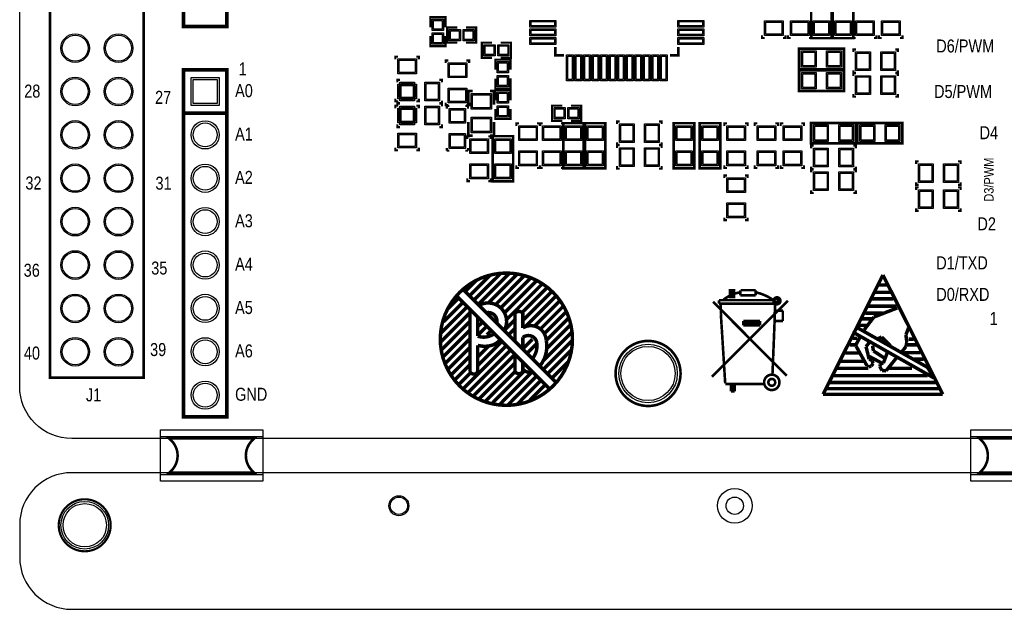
# Model space of a CAD drawing. Extents: x -155 to 465, y -138 to 308.
# Tile 2 of 10: x 0 to 58, y -10 to 25. Entities that reach past the tile are written whole.
import ezdxf

# ---------------------------------------------------------------- set-up
doc = ezdxf.new("R2010")
doc.units = 0
for name, color, linetype in [('BOARD_GEOMETRY_OUTLINE', 1, 'CONTINUOUS'), ('BOARD_GEOMETRY_SILKSCREEN_TOP', 2, 'CONTINUOUS'), ('PACKAGE_GEOMETRY_ASSEMBLY_TOP', 6, 'CONTINUOUS'), ('PACKAGE_GEOMETRY_SILKSCREEN_TOP', 5, 'CONTINUOUS'), ('PACKAGE_GEOMETRY_SOLDERMASK_TOP', 7, 'CONTINUOUS'), ('PIN_SOLDERMASK_TOP', 9, 'CONTINUOUS'), ('PIN_TOP', 8, 'CONTINUOUS')]:
    doc.layers.add(name, color=color, linetype=linetype)

msp = doc.modelspace()

# ---------------------------------------------------------------- linework, layer by layer
at = {"layer": 'BOARD_GEOMETRY_OUTLINE'}
msp.add_lwpolyline([(66.95186, 67.199002, -0.414214), (69.99986, 64.151002), (69.99986, 3.048, -0.414214), (66.95186, 0), (3.048, 0, -0.414214), (0, 3.048), (0, 64.151002, -0.414214), (3.048, 67.199002)], format="xyb", dxfattribs=at)
msp.add_lwpolyline([(0, -5.047996), (0, -6.95198, 0.414214), (3.048, -9.99998), (138.951716, -9.99998, 0.414214), (141.999716, -6.95198), (141.999716, -5.047996, 0.414214), (138.951716, -1.999996), (3.048, -1.999996, 0.414214)], format="xyb", close=True, dxfattribs=at)
at = {"layer": 'BOARD_GEOMETRY_SILKSCREEN_TOP'}
for points, const_width in [([(7.269988, 54.859936), (7.269988, 3.560064), (1.769872, 3.560064), (1.769872, 54.859936), (7.269988, 54.859936)], 0.1524), ([(26.7462, 9.2456), (26.1112, 8.6106)], 0.2032), ([(27.5717, 9.5631), (26.3652, 8.3566)], 0.2032), ([(28.20035, 9.67486), (26.6192, 8.1026)], 0.2032), ([(28.70708, 9.68248), (26.8732, 7.8486)], 0.2032), ([(27.4701, 7.9375), (29.1592, 9.6266)], 0.2032), ([(27.89555, 7.8486), (29.58465, 9.5377)], 0.2032), ([(28.194, 7.6454), (29.9593, 9.4107)], 0.2032), ([(28.4226, 7.366), (30.3022, 9.2456)], 0.2032), ([(50.5968, 9.5758), (47.0916, 2.5908)], 0.2032), ([(54.102, 2.5908), (50.5968, 9.5758)], 0.2032), ([(25.9842, 8.7376), (31.4452, 3.2766)], 0.2032), ([(28.53182, 6.9596), (30.62351, 9.05129)], 0.2032), ([(29.4767, 7.4041), (30.90545, 8.83285)], 0.2032), ([(29.5402, 6.9596), (31.1912, 8.6106)], 0.2032), ([(50.1396, 8.5598), (51.0286, 8.5598)], 0.2032), ([(50.3428, 8.9916), (50.8254, 8.9916)], 0.2032), ([(25.7302, 8.2296), (25.0952, 7.5946)], 0.2032), ([(25.6032, 8.3566), (31.0642, 2.8956)], 0.2032), ([(29.63545, 6.54685), (31.4452, 8.3566)], 0.2032), ([(30.1752, 6.5786), (31.6611, 8.0645)], 0.2032), ([(49.9618, 8.1788), (51.2064, 8.1788)], 0.2032), ([(26.2382, 7.7216), (24.6507, 6.1341)], 0.2032), ([(25.9842, 7.9756), (24.8412, 6.8326)], 0.2032), ([(30.52572, 6.4135), (31.86176, 7.74954)], 0.2032), ([(30.7594, 6.1468), (32.0421, 7.4295)], 0.2032), ([(49.7078, 7.747), (51.3842, 7.747)], 0.2032), ([(51.435, 7.6454), (50.0634, 7.112)], 0.2032), ([(26.3652, 7.3406), (24.6507, 5.6261)], 0.2032), ([(26.3652, 6.8326), (24.7142, 5.1816)], 0.2032), ([(29.0322, 6.9596), (28.3972, 6.3246)], 0.2032), ([(30.8864, 5.7658), (32.17672, 7.05612)], 0.2032), ([(49.3522, 7.0104), (49.9364, 7.0104)], 0.2032), ([(50.0634, 7.112), (49.5046, 6.3754)], 0.2032), ([(49.5554, 7.3406), (50.5714, 7.3406)], 0.2032), ([(26.3652, 6.3246), (24.80945, 4.76885)], 0.2032), ([(27.1018, 6.7818), (26.8732, 6.5786)], 0.2032), ([(26.8732, 6.0706), (27.3812, 6.5786)], 0.2032), ([(27.3812, 6.0706), (27.6352, 6.3246)], 0.2032), ([(28.6512, 6.0706), (29.0322, 6.4516)], 0.2032), ([(30.8991, 5.2705), (32.2707, 6.6421)], 0.2032), ([(48.895, 6.1976), (49.0728, 6.5024)], 0.2032), ([(49.0728, 6.5024), (53.213, 4.1656)], 0.2032), ([(49.1998, 6.6294), (49.6316, 6.6294)], 0.2032), ([(51.943, 6.0706), (52.0954, 6.477)], 0.2032), ([(24.9682, 4.4196), (26.3652, 5.8166)], 0.2032), ([(26.8732, 4.2926), (28.2702, 5.6896)], 0.2032), ([(29.5402, 5.3086), (30.0482, 5.8166)], 0.2032), ([(30.6832, 4.0386), (32.39135, 5.74675)], 0.2032), ([(30.7086, 4.572), (32.3596, 6.223)], 0.2032), ([(48.8188, 5.8674), (49.0982, 5.8674)], 0.2032), ([(53.5686, 3.556), (48.895, 6.1976)], 0.2032), ([(49.276, 5.969), (49.022, 5.5118)], 0.2032), ([(50.292, 5.842), (50.5206, 5.9436)], 0.2032), ([(50.5206, 5.9436), (51.0286, 5.4356)], 0.2032), ([(51.9938, 5.6388), (51.943, 6.0706)], 0.2032), ([(52.0954, 5.8166), (52.4002, 5.8166)], 0.2032), ([(25.0952, 4.0386), (26.3652, 5.3086)], 0.2032), ([(25.9842, 2.8956), (28.5242, 5.4356)], 0.2032), ([(28.7782, 5.1816), (26.26995, 2.67335)], 0.2032), ([(27.4828, 5.4102), (26.8732, 4.8006)], 0.2032), ([(29.7942, 4.9276), (29.7942, 5.0546), (30.3022, 5.5626)], 0.2032), ([(30.9372, 3.7846), (32.3342, 5.1816)], 0.2032), ([(48.641, 5.4864), (48.9712, 5.4864)], 0.2032), ([(49.022, 5.5372), (49.022, 5.4102)], 0.2032), ([(49.022, 5.4102), (49.657, 4.2672)], 0.2032), ([(49.6062, 5.3848), (49.8094, 5.6388)], 0.2032), ([(49.784, 4.6482), (49.6062, 5.3848)], 0.2032), ([(49.9872, 5.4356), (50.038, 5.1308)], 0.2032), ([(50.038, 5.1308), (50.6984, 4.699)], 0.2032), ([(51.689, 5.0546), (51.943, 5.3848)], 0.2032), ([(51.943, 5.3848), (51.9938, 5.6388)], 0.2032), ([(52.0192, 5.4864), (52.6034, 5.4864)], 0.2032), ([(25.2857, 3.7211), (26.3652, 4.8006)], 0.2032), ([(29.0322, 4.9276), (26.58745, 2.48285)], 0.2032), ([(29.0322, 3.9116), (29.0322, 4.9276)], 0.2032), ([(48.1076, 4.5212), (49.4792, 4.5212)], 0.2032), ([(48.387, 5.0038), (49.1998, 5.0038)], 0.2032), ([(49.9618, 4.572), (49.784, 4.6482)], 0.2032), ([(49.8094, 4.8006), (50.5206, 4.4196)], 0.2032), ([(50.0126, 4.3942), (49.9618, 4.572)], 0.2032), ([(50.8508, 5.0292), (50.6222, 4.4196)], 0.2032), ([(50.7746, 3.9624), (51.4096, 4.7498)], 0.2032), ([(51.8414, 5.0292), (52.7812, 5.0292)], 0.2032), ([(52.4256, 4.6482), (52.9844, 4.6482)], 0.2032), ([(26.3652, 4.2926), (25.50795, 3.43535)], 0.2032), ([(29.0322, 4.4196), (26.9367, 2.3241)], 0.2032), ([(29.600652, 3.972052), (27.66695, 2.03835)], 0.2032), ([(29.4894, 3.9878), (29.4894, 4.445)], 0.2032), ([(29.6418, 3.937), (29.4894, 4.0386)], 0.2032), ([(30.524196, 4.292092), (30.484064, 4.238752)], 0.2032), ([(31.1912, 3.5306), (32.1437, 4.4831)], 0.2032), ([(47.9298, 4.1148), (49.7332, 4.1148)], 0.2032), ([(49.657, 4.2672), (49.7586, 4.191)], 0.2032), ([(49.7586, 4.191), (49.911, 4.2418)], 0.2032), ([(49.911, 4.2418), (50.0126, 4.3942)], 0.2032), ([(50.4444, 4.3434), (50.419, 4.2164)], 0.2032), ([(50.419, 4.2164), (50.4698, 4.0894)], 0.2032), ([(50.5206, 4.3942), (50.4444, 4.3434)], 0.2032), ([(50.4698, 4.0894), (50.546, 3.9878)], 0.2032), ([(50.6222, 4.4196), (50.5206, 4.3942)], 0.2032), ([(50.546, 3.9878), (50.7746, 3.9624)], 0.2032), ([(50.9778, 4.1148), (52.2986, 4.1148)], 0.2032), ([(53.213, 4.1656), (53.5686, 3.556)], 0.2032), ([(26.4287, 3.8481), (25.7302, 3.1496)], 0.2032), ([(29.0322, 3.9116), (27.28595, 2.16535)], 0.2032), ([(30.0482, 3.9116), (28.11145, 1.97485)], 0.2032), ([(30.3022, 3.6576), (28.5877, 1.9431)], 0.2032), ([(30.5562, 3.4036), (29.1592, 2.0066)], 0.2032), ([(29.7434, 3.8989), (29.6418, 3.937)], 0.2032), ([(47.7266, 3.683), (53.213, 3.683)], 0.2032), ([(30.8102, 3.1496), (29.8577, 2.1971)], 0.2032), ([(47.2948, 2.921), (53.8734, 2.921)], 0.2032), ([(47.498, 3.2766), (53.6956, 3.2766)], 0.2032), ([(47.0916, 2.5908), (54.102, 2.5908)], 0.2032)]:
    msp.add_lwpolyline(points, dxfattribs=dict(at, const_width=const_width))
at = {"layer": 'BOARD_GEOMETRY_SILKSCREEN_TOP', "const_width": 0.2032}
for points in [[(32.397192, 5.8166, 1), (24.651208, 5.8166, 1), (32.397192, 5.8166)], [(26.3906, 7.5565), (26.3906, 3.9116, 0.610124), (26.8478, 3.9116)], [(28.3972, 6.3246, 0.760479), (26.924, 7.7978)], [(29.0322, 5.6896), (29.0322, 7.3406, -0.448321), (29.4894, 7.3406)], [(26.8478, 7.0866), (26.8478, 5.9944, 0.235958), (27.7876, 6.1214)], [(27.9654, 6.7818, 0.532636), (27.3558, 7.366)], [(29.4894, 7.3406), (29.4894, 6.477, -0.562887), (30.858206, 5.7658, -0.213461), (30.524196, 4.292092)], [(26.8478, 3.9116), (26.8478, 5.461, 0.175418), (27.813, 5.5118, 0.096284), (28.1686, 5.7912)], [(29.4894, 5.2578), (29.4894, 5.9182, -0.479162), (30.2768, 5.7404, -0.243782), (30.0482, 4.6736)], [(29.4894, 4.0386), (29.4894, 3.9116, -0.488655), (29.0322, 3.9116)], [(30.0609, 3.8989, -0.166487), (29.7434, 3.8989)]]:
    msp.add_lwpolyline(points, format="xyb", dxfattribs=at)
at = {"layer": 'PACKAGE_GEOMETRY_ASSEMBLY_TOP'}
for points, const_width in [([(47.592234, 25.742392), (47.592234, 23.4442), (46.387766, 23.4442), (46.387766, 26.0858), (47.592234, 26.0858), (47.592234, 25.742392)], 0.1524), ([(48.862234, 25.742392), (48.862234, 23.4442), (47.657766, 23.4442), (47.657766, 26.0858), (48.862234, 26.0858), (48.862234, 25.742392)], 0.1524), ([(24.0665, 24.07539), (24.0665, 24.6761), (24.9555, 24.6761), (24.9555, 24.0792)], 0.127), ([(25.654, 23.1775), (25.0571, 23.1775), (25.0571, 24.0665), (25.654, 24.0665)], 0.127), ([(26.15819, 24.0665), (26.7589, 24.0665), (26.7589, 23.1775), (26.162, 23.1775)], 0.127), ([(43.5102, 23.6093), (43.5102, 23.4569), (43.6626, 23.4569)], 0.127), ([(44.8818, 23.6093), (44.8818, 23.4569), (44.7294, 23.4569)], 0.127), ([(45.0342, 23.6093), (45.0342, 23.4569), (45.1866, 23.4569)], 0.127), ([(46.4058, 23.6093), (46.4058, 23.4569), (46.2534, 23.4569)], 0.127), ([(48.8442, 23.6093), (48.8442, 23.4569), (48.9966, 23.4569)], 0.127), ([(50.2158, 23.6093), (50.2158, 23.4569), (50.0634, 23.4569)], 0.127), ([(50.3682, 23.6093), (50.3682, 23.4569), (50.5206, 23.4569)], 0.127), ([(51.7398, 23.6093), (51.7398, 23.4569), (51.5874, 23.4569)], 0.127), ([(24.9555, 23.5712), (24.9555, 22.9743), (24.0665, 22.9743), (24.0665, 23.5712)], 0.127), ([(27.686, 22.2885), (27.0891, 22.2885), (27.0891, 23.1775), (27.686, 23.1775)], 0.127), ([(28.19019, 23.1775), (28.7909, 23.1775), (28.7909, 22.2885), (28.194, 22.2885)], 0.127), ([(46.012608, 22.827234), (48.3108, 22.827234), (48.3108, 21.622766), (45.6692, 21.622766), (45.6692, 22.827234), (46.012608, 22.827234)], 0.1524), ([(49.0093, 22.7838), (48.8569, 22.7838), (48.8569, 22.6314)], 0.127), ([(51.3207, 22.7838), (51.4731, 22.7838), (51.4731, 22.6314)], 0.127), ([(22.17293, 22.3647), (22.02053, 22.3647), (22.02053, 22.2123)], 0.127), ([(23.39213, 22.2123), (23.39213, 22.3647), (23.23973, 22.3647)], 0.127), ([(24.9682, 21.9837), (24.9682, 22.1361), (25.1206, 22.1361)], 0.127), ([(26.3398, 21.9837), (26.3398, 22.1361), (26.1874, 22.1361)], 0.127), ([(27.8765, 21.59), (27.8765, 22.1869), (28.7655, 22.1869), (28.7655, 21.59)], 0.127), ([(46.012608, 21.557234), (48.3108, 21.557234), (48.3108, 20.352766), (45.6692, 20.352766), (45.6692, 21.557234), (46.012608, 21.557234)], 0.1524), ([(48.8569, 21.5646), (48.8569, 21.4122), (49.0093, 21.4122)], 0.127), ([(49.0093, 21.3868), (48.8569, 21.3868), (48.8569, 21.2344)], 0.127), ([(51.3207, 21.4122), (51.4731, 21.4122), (51.4731, 21.5646)], 0.127), ([(51.3207, 21.3868), (51.4731, 21.3868), (51.4731, 21.2344)], 0.127), ([(22.28723, 21.0058), (22.13483, 21.0058), (22.13483, 20.8534)], 0.127), ([(24.75103, 20.8534), (24.75103, 21.0058), (24.59863, 21.0058)], 0.127), ([(28.7655, 21.08581), (28.7655, 20.4851), (27.8765, 20.4851), (27.8765, 21.082)], 0.127), ([(27.8765, 19.80819), (27.8765, 20.4089), (28.7655, 20.4089), (28.7655, 19.812)], 0.127), ([(48.8569, 20.1676), (48.8569, 20.0152), (49.0093, 20.0152)], 0.127), ([(51.3207, 20.0152), (51.4731, 20.0152), (51.4731, 20.1676)], 0.127), ([(22.02053, 19.9009), (22.02053, 19.7485), (22.17293, 19.7485)], 0.127), ([(22.28723, 19.6342), (22.13483, 19.6342), (22.13483, 19.7866)], 0.127), ([(22.28723, 19.6088), (22.13483, 19.6088), (22.13483, 19.4564)], 0.127), ([(23.39213, 19.9009), (23.39213, 19.7485), (23.23973, 19.7485)], 0.127), ([(24.59863, 19.6342), (24.75103, 19.6342), (24.75103, 19.7866)], 0.127), ([(24.75103, 19.4564), (24.75103, 19.6088), (24.59863, 19.6088)], 0.127), ([(24.9682, 19.6723), (24.9682, 19.5199), (25.1206, 19.5199)], 0.127), ([(26.1874, 19.5199), (26.3398, 19.5199), (26.3398, 19.6723)], 0.127), ([(22.02053, 19.3421), (22.02053, 19.4945), (22.17293, 19.4945)], 0.127), ([(23.39213, 19.3421), (23.39213, 19.4945), (23.23973, 19.4945)], 0.127), ([(25.0317, 19.4691), (25.0317, 19.3167)], 0.127), ([(25.1841, 19.4691), (25.0317, 19.4691)], 0.127), ([(26.1239, 19.4691), (26.2763, 19.4691)], 0.127), ([(26.2763, 19.4691), (26.2763, 19.3167)], 0.127), ([(28.7655, 19.304), (28.7655, 18.7071), (27.8765, 18.7071), (27.8765, 19.304)], 0.127), ([(31.79953, 18.6055), (31.20263, 18.6055), (31.20263, 19.4945), (31.79953, 19.4945)], 0.127), ([(32.30372, 19.4945), (32.90443, 19.4945), (32.90443, 18.6055), (32.30753, 18.6055)], 0.127), ([(29.25953, 18.4531), (29.10713, 18.4531), (29.10713, 18.3007)], 0.127), ([(30.47873, 18.3007), (30.47873, 18.4531), (30.32633, 18.4531)], 0.127), ([(30.65653, 18.4531), (30.50413, 18.4531), (30.50413, 18.3007)], 0.127), ([(31.87573, 18.3007), (31.87573, 18.4531), (31.72333, 18.4531)], 0.127), ([(33.062164, 18.122392), (33.062164, 15.8242), (31.857696, 15.8242), (31.857696, 18.4658), (33.062164, 18.4658), (33.062164, 18.122392)], 0.1524), ([(34.332164, 18.122392), (34.332164, 15.8242), (33.127696, 15.8242), (33.127696, 18.4658), (34.332164, 18.4658), (34.332164, 18.122392)], 0.1524), ([(35.16503, 18.5674), (35.01263, 18.5674), (35.01263, 18.415)], 0.127), ([(37.47643, 18.5674), (37.62883, 18.5674), (37.62883, 18.415)], 0.127), ([(39.539164, 18.122392), (39.539164, 15.8242), (38.334696, 15.8242), (38.334696, 18.4658), (39.539164, 18.4658), (39.539164, 18.122392)], 0.1524), ([(41.063164, 18.122392), (41.063164, 15.8242), (39.858696, 15.8242), (39.858696, 18.4658), (41.063164, 18.4658), (41.063164, 18.122392)], 0.1524), ([(41.45153, 18.4531), (41.29913, 18.4531), (41.29913, 18.3007)], 0.127), ([(42.67073, 18.3007), (42.67073, 18.4531), (42.51833, 18.4531)], 0.127), ([(43.22953, 18.4531), (43.07713, 18.4531), (43.07713, 18.3007)], 0.127), ([(44.44873, 18.3007), (44.44873, 18.4531), (44.29633, 18.4531)], 0.127), ([(44.75353, 18.4531), (44.60113, 18.4531), (44.60113, 18.3007)], 0.127), ([(45.97273, 18.3007), (45.97273, 18.4531), (45.82033, 18.4531)], 0.127), ([(46.722538, 18.483834), (49.02073, 18.483834), (49.02073, 17.279366), (46.37913, 17.279366), (46.37913, 18.483834), (46.722538, 18.483834)], 0.1524), ([(51.396392, 17.279366), (49.0982, 17.279366), (49.0982, 18.483834), (51.7398, 18.483834), (51.7398, 17.279366), (51.396392, 17.279366)], 0.1524), ([(22.28723, 18.2372), (22.13483, 18.2372), (22.13483, 18.3896)], 0.127), ([(24.59863, 18.2372), (24.75103, 18.2372), (24.75103, 18.3896)], 0.127), ([(26.3906, 17.6911), (26.2382, 17.6911), (26.2382, 17.5387)], 0.127), ([(27.6098, 17.5387), (27.6098, 17.6911), (27.4574, 17.6911)], 0.127), ([(28.923234, 17.360392), (28.923234, 15.0622), (27.718766, 15.0622), (27.718766, 17.7038), (28.923234, 17.7038), (28.923234, 17.360392)], 0.1524), ([(35.01263, 17.3482), (35.01263, 17.1958), (35.16503, 17.1958)], 0.127), ([(37.47643, 17.1958), (37.62883, 17.1958), (37.62883, 17.3482)], 0.127), ([(22.02053, 17.0307), (22.02053, 16.8783), (22.17293, 16.8783)], 0.127), ([(23.23973, 16.8783), (23.39213, 16.8783), (23.39213, 17.0307)], 0.127), ([(25.0317, 16.8529), (25.0317, 17.0053)], 0.127), ([(25.1841, 16.8529), (25.0317, 16.8529)], 0.127), ([(26.1239, 16.8529), (26.2763, 16.8529)], 0.127), ([(26.2763, 16.8529), (26.2763, 17.0053)], 0.127), ([(35.16503, 17.1704), (35.01263, 17.1704), (35.01263, 17.018)], 0.127), ([(37.47643, 17.1704), (37.62883, 17.1704), (37.62883, 17.018)], 0.127), ([(46.54423, 17.145), (46.39183, 17.145), (46.39183, 16.9926)], 0.127), ([(48.85563, 17.145), (49.00803, 17.145), (49.00803, 16.9926)], 0.127), ([(52.6923, 16.2306), (52.5399, 16.2306), (52.5399, 16.0782)], 0.127), ([(55.0037, 16.2306), (55.1561, 16.2306), (55.1561, 16.0782)], 0.127), ([(29.10713, 15.9893), (29.10713, 15.8369), (29.25953, 15.8369)], 0.127), ([(30.47873, 15.9893), (30.47873, 15.8369), (30.32633, 15.8369)], 0.127), ([(30.50413, 15.9893), (30.50413, 15.8369), (30.65653, 15.8369)], 0.127), ([(31.87573, 15.9893), (31.87573, 15.8369), (31.72333, 15.8369)], 0.127), ([(35.01263, 15.9512), (35.01263, 15.7988), (35.16503, 15.7988)], 0.127), ([(37.47643, 15.7988), (37.62883, 15.7988), (37.62883, 15.9512)], 0.127), ([(41.29913, 15.9893), (41.29913, 15.8369), (41.45153, 15.8369)], 0.127), ([(42.67073, 15.9893), (42.67073, 15.8369), (42.51833, 15.8369)], 0.127), ([(43.07713, 15.9893), (43.07713, 15.8369), (43.22953, 15.8369)], 0.127), ([(44.44873, 15.9893), (44.44873, 15.8369), (44.29633, 15.8369)], 0.127), ([(44.60113, 15.9893), (44.60113, 15.8369), (44.75353, 15.8369)], 0.127), ([(45.97273, 15.9893), (45.97273, 15.8369), (45.82033, 15.8369)], 0.127), ([(46.39183, 15.9258), (46.39183, 15.7734), (46.54423, 15.7734)], 0.127), ([(46.54423, 15.748), (46.39183, 15.748), (46.39183, 15.5956)], 0.127), ([(48.85563, 15.7734), (49.00803, 15.7734), (49.00803, 15.9258)], 0.127), ([(48.85563, 15.748), (49.00803, 15.748), (49.00803, 15.5956)], 0.127), ([(26.2382, 15.2273), (26.2382, 15.0749), (26.3906, 15.0749)], 0.127), ([(27.6098, 15.2273), (27.6098, 15.0749), (27.4574, 15.0749)], 0.127), ([(41.29913, 15.2527), (41.29913, 15.4051), (41.45153, 15.4051)], 0.127), ([(42.67073, 15.2527), (42.67073, 15.4051), (42.51833, 15.4051)], 0.127), ([(52.5399, 15.0114), (52.5399, 14.859), (52.6923, 14.859)], 0.127), ([(55.0037, 14.859), (55.1561, 14.859), (55.1561, 15.0114)], 0.127), ([(46.39183, 14.5288), (46.39183, 14.3764), (46.54423, 14.3764)], 0.127), ([(48.85563, 14.3764), (49.00803, 14.3764), (49.00803, 14.5288)], 0.127), ([(52.6923, 14.7066), (52.5399, 14.7066), (52.5399, 14.5542)], 0.127), ([(55.0037, 14.7066), (55.1561, 14.7066), (55.1561, 14.5542)], 0.127), ([(52.5399, 13.4874), (52.5399, 13.335), (52.6923, 13.335)], 0.127), ([(55.0037, 13.335), (55.1561, 13.335), (55.1561, 13.4874)], 0.127), ([(41.29913, 12.9413), (41.29913, 12.7889), (41.45153, 12.7889)], 0.127), ([(42.51833, 12.7889), (42.67073, 12.7889), (42.67073, 12.9413)], 0.127)]:
    msp.add_lwpolyline(points, dxfattribs=dict(at, const_width=const_width))
at = {"layer": 'PACKAGE_GEOMETRY_SILKSCREEN_TOP'}
for points, const_width in [([(12.13993, 44.45), (12.13993, 24.13), (9.59993, 24.13), (9.59993, 44.45), (12.13993, 44.45)], 0.2032), ([(31.399988, 22.929342), (31.399988, 22.435058), (31.894272, 22.435058)], 0.1524), ([(38.105588, 22.435058), (38.599872, 22.435058), (38.599872, 22.929342)], 0.1524), ([(12.13993, 21.59), (12.13993, 1.27), (9.59993, 1.27), (9.59993, 21.59), (12.13993, 21.59)], 0.2032), ([(26.543, 20.3581), (26.3017, 20.3581), (26.3017, 19.558)], 0.1524), ([(27.8003, 19.558), (27.8003, 20.3581), (27.559, 20.3581)], 0.1524), ([(12.13993, 19.05), (9.59993, 19.05)], 0.2032), ([(26.3017, 18.542), (26.3017, 17.7419), (26.543, 17.7419)], 0.1524), ([(27.8003, 17.7419), (27.8003, 18.542)], 0.1524), ([(27.559, 17.7419), (27.8003, 17.7419)], 0.1524), ([(41.6306, 8.6868), (41.6306, 8.2804), (41.8592, 8.2804), (41.8592, 8.6868), (41.6306, 8.6868)], 0.1524), ([(41.7576, 8.6868), (41.7322, 8.6868), (41.7322, 8.3312)], 0.1524), ([(42.2402, 8.382), (42.2402, 8.6868)], 0.1524), ([(42.2656, 8.6868), (43.1292, 8.6868)], 0.1524), ([(43.1292, 8.382), (43.1292, 8.6868)], 0.1524), ([(45.0215, 8.0645), (40.5765, 3.6195)], 0.1524), ([(40.98036, 8.0899), (40.98036, 7.88924)], 0.1524), ([(44.196, 8.1026), (40.9956, 8.1026)], 0.1524), ([(43.1292, 8.382), (42.2402, 8.382)], 0.1524), ([(44.2722, 8.1026), (44.2468, 6.8834)], 0.1524), ([(44.958, 3.683), (40.64, 8.001)], 0.1524), ([(44.2468, 7.8994), (40.98036, 7.88924)], 0.1524), ([(41.08704, 7.88924), (41.0972, 7.2644)], 0.1524), ([(44.7294, 7.493), (44.2722, 7.493)], 0.1524), ([(44.7294, 6.8834), (44.7294, 7.493)], 0.1524), ([(41.0972, 7.2644), (41.3512, 3.2258)], 0.1524), ([(43.3832, 6.8834), (42.418, 6.8834)], 0.1524), ([(42.418, 6.8834), (42.418, 6.6294)], 0.1524), ([(43.3832, 6.8834), (43.3832, 6.6294)], 0.1524), ([(44.2468, 6.8834), (44.1198, 3.7338)], 0.1524), ([(44.7294, 6.8834), (44.2468, 6.8834)], 0.1524), ([(43.3832, 6.7564), (42.418, 6.7564)], 0.1524), ([(43.3832, 6.6294), (42.418, 6.6294)], 0.1524), ([(41.3512, 3.2004), (43.6118, 3.2004)], 0.1524), ([(41.4528, 3.2004), (41.6814, 3.2004)], 0.1524), ([(41.6814, 3.2004), (41.6814, 2.7686)], 0.1524), ([(41.783, 3.2004), (41.783, 2.7686)], 0.1524), ([(41.91, 3.2004), (41.91, 2.7686)], 0.1524), ([(41.6814, 2.7686), (41.91, 2.7686)], 0.1524)]:
    msp.add_lwpolyline(points, dxfattribs=dict(at, const_width=const_width))
for points, const_width in [([(42.2148, 8.5598, 0.136779), (41.2242, 8.1026)], 0.1524), ([(44.2468, 8.0518, 0.107965), (43.1546, 8.5598)], 0.1524), ([(44.58716, 8.0645, 1), (44.18584, 8.0645, 1), (44.58716, 8.0645)], 0.1524), ([(44.2976, 8.1026), (44.2976, 8.128, -1), (44.45, 8.128), (44.45, 8.0264, -1), (44.3484, 8.0264), (44.3484, 8.0518)], 0.1524), ([(38.735, 3.81, 1), (34.925, 3.81, 1), (38.735, 3.81)], 0.1524), ([(44.53128, 3.2893, 1), (43.63212, 3.2893, 1), (44.53128, 3.2893)], 0.1524), ([(44.28236, 3.2893, 1), (43.88104, 3.2893, 1), (44.28236, 3.2893)], 0.1524), ([(11.254486, -2.000504), (8.770366, -2.000504), (8.89, -1.880362, 0.414167), (8.89, -0.120396), (8.769604, 0), (11.254486, 0)], 0.1524), ([(11.254486, 0), (13.738606, 0), (13.618972, -0.120142, 0.414167), (13.618972, -1.880108), (13.739368, -2.000504), (11.254486, -2.000504)], 0.1524), ([(58.745374, -1.999996), (56.261254, -1.999996), (56.380888, -1.879854, 0.414167), (56.380888, -0.119888), (56.260492, 0.000508), (58.745374, 0.000508)], 0.1524), ([(5.334, -5.08, 1), (2.286, -5.08, 1), (5.334, -5.08)], 0.127)]:
    msp.add_lwpolyline(points, format="xyb", dxfattribs=dict(at, const_width=const_width))
at = {"layer": 'PACKAGE_GEOMETRY_SOLDERMASK_TOP'}
for points in [[(8.254492, -2.500122), (8.254492, 0.499618), (14.25448, 0.499618), (14.25448, -2.500122)], [(8.254492, -2.126996), (8.254492, 0.127), (14.25448, 0.127), (14.25448, -2.126996)], [(61.745368, 0.500126), (61.745368, -2.499614), (55.74538, -2.499614), (55.74538, 0.500126)], [(55.74538, -2.126996), (55.74538, 0.127), (61.745368, 0.127), (61.745368, -2.126996)]]:
    msp.add_lwpolyline(points, close=True, dxfattribs=at)
at = {"layer": 'PIN_SOLDERMASK_TOP'}
for points in [[(24.1808, 24.5618), (24.8412, 24.5618), (24.8412, 23.9014), (24.1808, 23.9014)], [(29.906214, 24.48814), (31.430214, 24.48814), (31.430214, 24.08174), (29.906214, 24.08174)], [(38.569646, 24.48814), (40.093646, 24.48814), (40.093646, 24.08174), (38.569646, 24.08174)], [(43.6499, 24.4602), (44.7421, 24.4602), (44.7421, 23.5966), (43.6499, 23.5966)], [(45.1739, 24.4602), (46.2661, 24.4602), (46.2661, 23.5966), (45.1739, 23.5966)], [(46.5074, 24.4602), (47.4726, 24.4602), (47.4726, 23.5966), (46.5074, 23.5966)], [(47.7774, 24.4602), (48.7426, 24.4602), (48.7426, 23.5966), (47.7774, 23.5966)], [(48.9839, 24.4602), (50.0761, 24.4602), (50.0761, 23.5966), (48.9839, 23.5966)], [(50.5079, 24.4602), (51.6001, 24.4602), (51.6001, 23.5966), (50.5079, 23.5966)], [(24.1808, 23.749), (24.8412, 23.749), (24.8412, 23.0886), (24.1808, 23.0886)], [(25.8318, 23.9522), (25.8318, 23.2918), (25.1714, 23.2918), (25.1714, 23.9522)], [(26.6446, 23.9522), (26.6446, 23.2918), (25.9842, 23.2918), (25.9842, 23.9522)], [(29.906214, 23.988268), (31.430214, 23.988268), (31.430214, 23.581868), (29.906214, 23.581868)], [(38.569646, 23.988268), (40.093646, 23.988268), (40.093646, 23.581868), (38.569646, 23.581868)], [(29.906214, 23.488142), (31.430214, 23.488142), (31.430214, 23.081742), (29.906214, 23.081742)], [(38.569646, 23.488142), (40.093646, 23.488142), (40.093646, 23.081742), (38.569646, 23.081742)], [(27.8638, 23.0632), (27.8638, 22.4028), (27.2034, 22.4028), (27.2034, 23.0632)], [(28.6766, 23.0632), (28.6766, 22.4028), (28.0162, 22.4028), (28.0162, 23.0632)], [(45.8216, 21.7424), (45.8216, 22.7076), (46.6852, 22.7076), (46.6852, 21.7424)], [(47.2948, 21.7424), (47.2948, 22.7076), (48.1584, 22.7076), (48.1584, 21.7424)], [(48.9966, 21.5519), (48.9966, 22.6441), (49.8602, 22.6441), (49.8602, 21.5519)], [(50.4698, 21.5519), (50.4698, 22.6441), (51.3334, 22.6441), (51.3334, 21.5519)], [(22.16023, 22.225), (23.25243, 22.225), (23.25243, 21.3614), (22.16023, 21.3614)], [(26.2001, 21.1328), (25.1079, 21.1328), (25.1079, 21.9964), (26.2001, 21.9964)], [(28.6512, 21.4122), (27.9908, 21.4122), (27.9908, 22.0726), (28.6512, 22.0726)], [(32.046672, 22.465284), (32.453072, 22.465284), (32.453072, 20.941284), (32.046672, 20.941284)], [(32.546798, 22.465284), (32.953198, 22.465284), (32.953198, 20.941284), (32.546798, 20.941284)], [(33.04667, 22.465284), (33.45307, 22.465284), (33.45307, 20.941284), (33.04667, 20.941284)], [(33.546796, 22.465284), (33.953196, 22.465284), (33.953196, 20.941284), (33.546796, 20.941284)], [(34.046668, 22.465284), (34.453068, 22.465284), (34.453068, 20.941284), (34.046668, 20.941284)], [(34.546794, 22.465284), (34.953194, 22.465284), (34.953194, 20.941284), (34.546794, 20.941284)], [(35.046666, 22.465284), (35.453066, 22.465284), (35.453066, 20.941284), (35.046666, 20.941284)], [(35.546792, 22.465284), (35.953192, 22.465284), (35.953192, 20.941284), (35.546792, 20.941284)], [(36.046664, 22.465284), (36.453064, 22.465284), (36.453064, 20.941284), (36.046664, 20.941284)], [(36.54679, 22.465284), (36.95319, 22.465284), (36.95319, 20.941284), (36.54679, 20.941284)], [(37.046662, 22.465284), (37.453062, 22.465284), (37.453062, 20.941284), (37.046662, 20.941284)], [(37.546788, 22.465284), (37.953188, 22.465284), (37.953188, 20.941284), (37.546788, 20.941284)], [(45.8216, 20.4724), (45.8216, 21.4376), (46.6852, 21.4376), (46.6852, 20.4724)], [(47.2948, 20.4724), (47.2948, 21.4376), (48.1584, 21.4376), (48.1584, 20.4724)], [(10.04443, 21.1455), (11.69543, 21.1455), (11.69543, 19.4945), (10.04443, 19.4945)], [(23.13813, 20.8661), (23.13813, 19.7739), (22.27453, 19.7739), (22.27453, 20.8661)], [(24.61133, 20.8661), (24.61133, 19.7739), (23.74773, 19.7739), (23.74773, 20.8661)], [(28.6512, 20.5994), (27.9908, 20.5994), (27.9908, 21.2598), (28.6512, 21.2598)], [(48.9966, 20.1549), (48.9966, 21.2471), (49.8602, 21.2471), (49.8602, 20.1549)], [(50.4698, 20.1549), (50.4698, 21.2471), (51.3334, 21.2471), (51.3334, 20.1549)], [(22.16023, 20.7518), (23.25243, 20.7518), (23.25243, 19.8882), (22.16023, 19.8882)], [(26.2001, 19.6596), (25.1079, 19.6596), (25.1079, 20.5232), (26.2001, 20.5232)], [(27.6479, 19.2913), (26.4541, 19.2913), (26.4541, 20.2057), (27.6479, 20.2057)], [(27.9908, 20.2946), (28.6512, 20.2946), (28.6512, 19.6342), (27.9908, 19.6342)], [(23.25243, 18.4912), (22.16023, 18.4912), (22.16023, 19.3548), (23.25243, 19.3548)], [(23.13813, 19.4691), (23.13813, 18.3769), (22.27453, 18.3769), (22.27453, 19.4691)], [(24.61133, 19.4691), (24.61133, 18.3769), (23.74773, 18.3769), (23.74773, 19.4691)], [(26.1366, 18.4658), (25.1714, 18.4658), (25.1714, 19.3294), (26.1366, 19.3294)], [(27.9908, 19.4818), (28.6512, 19.4818), (28.6512, 18.8214), (27.9908, 18.8214)], [(31.97733, 19.3802), (31.97733, 18.7198), (31.31693, 18.7198), (31.31693, 19.3802)], [(32.79013, 19.3802), (32.79013, 18.7198), (32.12973, 18.7198), (32.12973, 19.3802)], [(27.6479, 17.8943), (26.4541, 17.8943), (26.4541, 18.8087), (27.6479, 18.8087)], [(29.24683, 18.3134), (30.33903, 18.3134), (30.33903, 17.4498), (29.24683, 17.4498)], [(30.64383, 18.3134), (31.73603, 18.3134), (31.73603, 17.4498), (30.64383, 17.4498)], [(31.97733, 18.3134), (32.94253, 18.3134), (32.94253, 17.4498), (31.97733, 17.4498)], [(33.24733, 18.3134), (34.21253, 18.3134), (34.21253, 17.4498), (33.24733, 17.4498)], [(35.15233, 17.3355), (35.15233, 18.4277), (36.01593, 18.4277), (36.01593, 17.3355)], [(36.62553, 17.3355), (36.62553, 18.4277), (37.48913, 18.4277), (37.48913, 17.3355)], [(38.45433, 18.3134), (39.41953, 18.3134), (39.41953, 17.4498), (38.45433, 17.4498)], [(39.97833, 18.3134), (40.94353, 18.3134), (40.94353, 17.4498), (39.97833, 17.4498)], [(41.43883, 18.3134), (42.53103, 18.3134), (42.53103, 17.4498), (41.43883, 17.4498)], [(43.21683, 18.3134), (44.30903, 18.3134), (44.30903, 17.4498), (43.21683, 17.4498)], [(44.74083, 18.3134), (45.83303, 18.3134), (45.83303, 17.4498), (44.74083, 17.4498)], [(46.53153, 17.399), (46.53153, 18.3642), (47.39513, 18.3642), (47.39513, 17.399)], [(48.00473, 17.399), (48.00473, 18.3642), (48.86833, 18.3642), (48.86833, 17.399)], [(50.1142, 18.3642), (50.1142, 17.399), (49.2506, 17.399), (49.2506, 18.3642)], [(51.5874, 18.3642), (51.5874, 17.399), (50.7238, 17.399), (50.7238, 18.3642)], [(23.25243, 17.018), (22.16023, 17.018), (22.16023, 17.8816), (23.25243, 17.8816)], [(26.1366, 16.9926), (25.1714, 16.9926), (25.1714, 17.8562), (26.1366, 17.8562)], [(26.3779, 17.5514), (27.4701, 17.5514), (27.4701, 16.6878), (26.3779, 16.6878)], [(27.8384, 17.5514), (28.8036, 17.5514), (28.8036, 16.6878), (27.8384, 16.6878)], [(29.24683, 16.8402), (30.33903, 16.8402), (30.33903, 15.9766), (29.24683, 15.9766)], [(30.64383, 16.8402), (31.73603, 16.8402), (31.73603, 15.9766), (30.64383, 15.9766)], [(31.97733, 16.8402), (32.94253, 16.8402), (32.94253, 15.9766), (31.97733, 15.9766)], [(33.24733, 16.8402), (34.21253, 16.8402), (34.21253, 15.9766), (33.24733, 15.9766)], [(35.15233, 15.9385), (35.15233, 17.0307), (36.01593, 17.0307), (36.01593, 15.9385)], [(36.62553, 15.9385), (36.62553, 17.0307), (37.48913, 17.0307), (37.48913, 15.9385)], [(38.45433, 16.8402), (39.41953, 16.8402), (39.41953, 15.9766), (38.45433, 15.9766)], [(39.97833, 16.8402), (40.94353, 16.8402), (40.94353, 15.9766), (39.97833, 15.9766)], [(41.43883, 16.8402), (42.53103, 16.8402), (42.53103, 15.9766), (41.43883, 15.9766)], [(43.21683, 16.8402), (44.30903, 16.8402), (44.30903, 15.9766), (43.21683, 15.9766)], [(44.74083, 16.8402), (45.83303, 16.8402), (45.83303, 15.9766), (44.74083, 15.9766)], [(46.53153, 15.9131), (46.53153, 17.0053), (47.39513, 17.0053), (47.39513, 15.9131)], [(48.00473, 15.9131), (48.00473, 17.0053), (48.86833, 17.0053), (48.86833, 15.9131)], [(26.3779, 16.0782), (27.4701, 16.0782), (27.4701, 15.2146), (26.3779, 15.2146)], [(27.8384, 16.0782), (28.8036, 16.0782), (28.8036, 15.2146), (27.8384, 15.2146)], [(46.53153, 14.5161), (46.53153, 15.6083), (47.39513, 15.6083), (47.39513, 14.5161)], [(48.00473, 14.5161), (48.00473, 15.6083), (48.86833, 15.6083), (48.86833, 14.5161)], [(52.6796, 14.9987), (52.6796, 16.0909), (53.5432, 16.0909), (53.5432, 14.9987)], [(54.1528, 14.9987), (54.1528, 16.0909), (55.0164, 16.0909), (55.0164, 14.9987)], [(42.53103, 14.4018), (41.43883, 14.4018), (41.43883, 15.2654), (42.53103, 15.2654)], [(52.6796, 13.4747), (52.6796, 14.5669), (53.5432, 14.5669), (53.5432, 13.4747)], [(54.1528, 13.4747), (54.1528, 14.5669), (55.0164, 14.5669), (55.0164, 13.4747)], [(42.53103, 12.9286), (41.43883, 12.9286), (41.43883, 13.7922), (42.53103, 13.7922)]]:
    msp.add_lwpolyline(points, close=True, dxfattribs=at)
for centre, radius in [((3.24993, 22.86), 0.8382), ((5.78993, 22.86), 0.8382), ((3.24993, 20.32), 0.8382), ((5.78993, 20.32), 0.8382), ((3.24993, 17.78), 0.8382), ((5.78993, 17.78), 0.8382), ((10.86993, 17.78), 0.8255), ((3.24993, 15.24), 0.8382), ((5.78993, 15.24), 0.8382), ((10.86993, 15.24), 0.8255), ((3.24993, 12.7), 0.8382), ((5.78993, 12.7), 0.8382), ((10.86993, 12.7), 0.8255), ((3.24993, 10.16), 0.8382), ((5.78993, 10.16), 0.8382), ((10.86993, 10.16), 0.8255), ((3.24993, 7.62), 0.8382), ((5.78993, 7.62), 0.8382), ((10.86993, 7.62), 0.8255), ((3.24993, 5.08), 0.8382), ((5.78993, 5.08), 0.8382), ((10.86993, 5.08), 0.8255), ((36.83, 3.81), 1.7145), ((10.86993, 2.54), 0.8255), ((22.225, -3.937), 0.5842), ((41.91, -3.937), 1.016), ((3.81, -5.08), 1.397)]:
    msp.add_circle(centre, radius, dxfattribs=at)
at = {"layer": 'PIN_TOP'}
for points in [[(24.257, 24.4856), (24.765, 24.4856), (24.765, 23.9776), (24.257, 23.9776)], [(29.982414, 24.41194), (31.354014, 24.41194), (31.354014, 24.15794), (29.982414, 24.15794)], [(38.645846, 24.41194), (40.017446, 24.41194), (40.017446, 24.15794), (38.645846, 24.15794)], [(43.7261, 24.384), (44.6659, 24.384), (44.6659, 23.6728), (43.7261, 23.6728)], [(45.2501, 24.384), (46.1899, 24.384), (46.1899, 23.6728), (45.2501, 23.6728)], [(46.5836, 24.384), (47.3964, 24.384), (47.3964, 23.6728), (46.5836, 23.6728)], [(47.8536, 24.384), (48.6664, 24.384), (48.6664, 23.6728), (47.8536, 23.6728)], [(49.0601, 24.384), (49.9999, 24.384), (49.9999, 23.6728), (49.0601, 23.6728)], [(50.5841, 24.384), (51.5239, 24.384), (51.5239, 23.6728), (50.5841, 23.6728)], [(24.257, 23.6728), (24.765, 23.6728), (24.765, 23.1648), (24.257, 23.1648)], [(25.7556, 23.876), (25.7556, 23.368), (25.2476, 23.368), (25.2476, 23.876)], [(26.5684, 23.876), (26.5684, 23.368), (26.0604, 23.368), (26.0604, 23.876)], [(29.982414, 23.912068), (31.354014, 23.912068), (31.354014, 23.658068), (29.982414, 23.658068)], [(38.645846, 23.912068), (40.017446, 23.912068), (40.017446, 23.658068), (38.645846, 23.658068)], [(29.982414, 23.411942), (31.354014, 23.411942), (31.354014, 23.157942), (29.982414, 23.157942)], [(38.645846, 23.411942), (40.017446, 23.411942), (40.017446, 23.157942), (38.645846, 23.157942)], [(27.7876, 22.987), (27.7876, 22.479), (27.2796, 22.479), (27.2796, 22.987)], [(28.6004, 22.987), (28.6004, 22.479), (28.0924, 22.479), (28.0924, 22.987)], [(45.8978, 21.8186), (45.8978, 22.6314), (46.609, 22.6314), (46.609, 21.8186)], [(47.371, 21.8186), (47.371, 22.6314), (48.0822, 22.6314), (48.0822, 21.8186)], [(49.0728, 21.6281), (49.0728, 22.5679), (49.784, 22.5679), (49.784, 21.6281)], [(50.546, 21.6281), (50.546, 22.5679), (51.2572, 22.5679), (51.2572, 21.6281)], [(22.23643, 22.1488), (23.17623, 22.1488), (23.17623, 21.4376), (22.23643, 21.4376)], [(28.575, 21.4884), (28.067, 21.4884), (28.067, 21.9964), (28.575, 21.9964)], [(32.122872, 22.389084), (32.376872, 22.389084), (32.376872, 21.017484), (32.122872, 21.017484)], [(32.622998, 22.389084), (32.876998, 22.389084), (32.876998, 21.017484), (32.622998, 21.017484)], [(33.12287, 22.389084), (33.37687, 22.389084), (33.37687, 21.017484), (33.12287, 21.017484)], [(33.622996, 22.389084), (33.876996, 22.389084), (33.876996, 21.017484), (33.622996, 21.017484)], [(34.122868, 22.389084), (34.376868, 22.389084), (34.376868, 21.017484), (34.122868, 21.017484)], [(34.622994, 22.389084), (34.876994, 22.389084), (34.876994, 21.017484), (34.622994, 21.017484)], [(35.122866, 22.389084), (35.376866, 22.389084), (35.376866, 21.017484), (35.122866, 21.017484)], [(35.622992, 22.389084), (35.876992, 22.389084), (35.876992, 21.017484), (35.622992, 21.017484)], [(36.122864, 22.389084), (36.376864, 22.389084), (36.376864, 21.017484), (36.122864, 21.017484)], [(36.62299, 22.389084), (36.87699, 22.389084), (36.87699, 21.017484), (36.62299, 21.017484)], [(37.122862, 22.389084), (37.376862, 22.389084), (37.376862, 21.017484), (37.122862, 21.017484)], [(37.622988, 22.389084), (37.876988, 22.389084), (37.876988, 21.017484), (37.622988, 21.017484)], [(26.1239, 21.209), (25.1841, 21.209), (25.1841, 21.9202), (26.1239, 21.9202)], [(45.8978, 20.5486), (45.8978, 21.3614), (46.609, 21.3614), (46.609, 20.5486)], [(47.371, 20.5486), (47.371, 21.3614), (48.0822, 21.3614), (48.0822, 20.5486)], [(10.17143, 21.0185), (11.56843, 21.0185), (11.56843, 19.6215), (10.17143, 19.6215)], [(23.06193, 20.7899), (23.06193, 19.8501), (22.35073, 19.8501), (22.35073, 20.7899)], [(24.53513, 20.7899), (24.53513, 19.8501), (23.82393, 19.8501), (23.82393, 20.7899)], [(28.575, 20.6756), (28.067, 20.6756), (28.067, 21.1836), (28.575, 21.1836)], [(49.0728, 20.2311), (49.0728, 21.1709), (49.784, 21.1709), (49.784, 20.2311)], [(50.546, 20.2311), (50.546, 21.1709), (51.2572, 21.1709), (51.2572, 20.2311)], [(22.23643, 20.6756), (23.17623, 20.6756), (23.17623, 19.9644), (22.23643, 19.9644)], [(26.1239, 19.7358), (25.1841, 19.7358), (25.1841, 20.447), (26.1239, 20.447)], [(28.067, 20.2184), (28.575, 20.2184), (28.575, 19.7104), (28.067, 19.7104)], [(27.5717, 19.3675), (26.5303, 19.3675), (26.5303, 20.1295), (27.5717, 20.1295)], [(23.17623, 18.5674), (22.23643, 18.5674), (22.23643, 19.2786), (23.17623, 19.2786)], [(23.06193, 19.3929), (23.06193, 18.4531), (22.35073, 18.4531), (22.35073, 19.3929)], [(24.53513, 19.3929), (24.53513, 18.4531), (23.82393, 18.4531), (23.82393, 19.3929)], [(26.0604, 18.542), (25.2476, 18.542), (25.2476, 19.2532), (26.0604, 19.2532)], [(28.067, 19.4056), (28.575, 19.4056), (28.575, 18.8976), (28.067, 18.8976)], [(31.90113, 19.304), (31.90113, 18.796), (31.39313, 18.796), (31.39313, 19.304)], [(32.71393, 19.304), (32.71393, 18.796), (32.20593, 18.796), (32.20593, 19.304)], [(27.5717, 17.9705), (26.5303, 17.9705), (26.5303, 18.7325), (27.5717, 18.7325)], [(29.32303, 18.2372), (30.26283, 18.2372), (30.26283, 17.526), (29.32303, 17.526)], [(30.72003, 18.2372), (31.65983, 18.2372), (31.65983, 17.526), (30.72003, 17.526)], [(32.05353, 18.2372), (32.86633, 18.2372), (32.86633, 17.526), (32.05353, 17.526)], [(33.32353, 18.2372), (34.13633, 18.2372), (34.13633, 17.526), (33.32353, 17.526)], [(35.22853, 17.4117), (35.22853, 18.3515), (35.93973, 18.3515), (35.93973, 17.4117)], [(36.70173, 17.4117), (36.70173, 18.3515), (37.41293, 18.3515), (37.41293, 17.4117)], [(38.53053, 18.2372), (39.34333, 18.2372), (39.34333, 17.526), (38.53053, 17.526)], [(40.05453, 18.2372), (40.86733, 18.2372), (40.86733, 17.526), (40.05453, 17.526)], [(41.51503, 18.2372), (42.45483, 18.2372), (42.45483, 17.526), (41.51503, 17.526)], [(43.29303, 18.2372), (44.23283, 18.2372), (44.23283, 17.526), (43.29303, 17.526)], [(44.81703, 18.2372), (45.75683, 18.2372), (45.75683, 17.526), (44.81703, 17.526)], [(46.60773, 17.4752), (46.60773, 18.288), (47.31893, 18.288), (47.31893, 17.4752)], [(48.08093, 17.4752), (48.08093, 18.288), (48.79213, 18.288), (48.79213, 17.4752)], [(50.038, 18.288), (50.038, 17.4752), (49.3268, 17.4752), (49.3268, 18.288)], [(51.5112, 18.288), (51.5112, 17.4752), (50.8, 17.4752), (50.8, 18.288)], [(23.17623, 17.0942), (22.23643, 17.0942), (22.23643, 17.8054), (23.17623, 17.8054)], [(26.0604, 17.0688), (25.2476, 17.0688), (25.2476, 17.78), (26.0604, 17.78)], [(26.4541, 17.4752), (27.3939, 17.4752), (27.3939, 16.764), (26.4541, 16.764)], [(27.9146, 17.4752), (28.7274, 17.4752), (28.7274, 16.764), (27.9146, 16.764)], [(29.32303, 16.764), (30.26283, 16.764), (30.26283, 16.0528), (29.32303, 16.0528)], [(30.72003, 16.764), (31.65983, 16.764), (31.65983, 16.0528), (30.72003, 16.0528)], [(32.05353, 16.764), (32.86633, 16.764), (32.86633, 16.0528), (32.05353, 16.0528)], [(33.32353, 16.764), (34.13633, 16.764), (34.13633, 16.0528), (33.32353, 16.0528)], [(35.22853, 16.0147), (35.22853, 16.9545), (35.93973, 16.9545), (35.93973, 16.0147)], [(36.70173, 16.0147), (36.70173, 16.9545), (37.41293, 16.9545), (37.41293, 16.0147)], [(38.53053, 16.764), (39.34333, 16.764), (39.34333, 16.0528), (38.53053, 16.0528)], [(40.05453, 16.764), (40.86733, 16.764), (40.86733, 16.0528), (40.05453, 16.0528)], [(41.51503, 16.764), (42.45483, 16.764), (42.45483, 16.0528), (41.51503, 16.0528)], [(43.29303, 16.764), (44.23283, 16.764), (44.23283, 16.0528), (43.29303, 16.0528)], [(44.81703, 16.764), (45.75683, 16.764), (45.75683, 16.0528), (44.81703, 16.0528)], [(46.60773, 15.9893), (46.60773, 16.9291), (47.31893, 16.9291), (47.31893, 15.9893)], [(48.08093, 15.9893), (48.08093, 16.9291), (48.79213, 16.9291), (48.79213, 15.9893)], [(26.4541, 16.002), (27.3939, 16.002), (27.3939, 15.2908), (26.4541, 15.2908)], [(27.9146, 16.002), (28.7274, 16.002), (28.7274, 15.2908), (27.9146, 15.2908)], [(52.7558, 15.0749), (52.7558, 16.0147), (53.467, 16.0147), (53.467, 15.0749)], [(54.229, 15.0749), (54.229, 16.0147), (54.9402, 16.0147), (54.9402, 15.0749)], [(42.45483, 14.478), (41.51503, 14.478), (41.51503, 15.1892), (42.45483, 15.1892)], [(46.60773, 14.5923), (46.60773, 15.5321), (47.31893, 15.5321), (47.31893, 14.5923)], [(48.08093, 14.5923), (48.08093, 15.5321), (48.79213, 15.5321), (48.79213, 14.5923)], [(52.7558, 13.5509), (52.7558, 14.4907), (53.467, 14.4907), (53.467, 13.5509)], [(54.229, 13.5509), (54.229, 14.4907), (54.9402, 14.4907), (54.9402, 13.5509)], [(42.45483, 13.0048), (41.51503, 13.0048), (41.51503, 13.716), (42.45483, 13.716)]]:
    msp.add_lwpolyline(points, close=True, dxfattribs=at)
for centre, radius in [((3.24993, 22.86), 0.762), ((5.78993, 22.86), 0.762), ((3.24993, 20.32), 0.762), ((5.78993, 20.32), 0.762), ((3.24993, 17.78), 0.762), ((5.78993, 17.78), 0.762), ((10.86993, 17.78), 0.6985), ((3.24993, 15.24), 0.762), ((5.78993, 15.24), 0.762), ((10.86993, 15.24), 0.6985), ((3.24993, 12.7), 0.762), ((5.78993, 12.7), 0.762), ((10.86993, 12.7), 0.6985), ((3.24993, 10.16), 0.762), ((5.78993, 10.16), 0.762), ((10.86993, 10.16), 0.6985), ((3.24993, 7.62), 0.762), ((5.78993, 7.62), 0.762), ((10.86993, 7.62), 0.6985), ((3.24993, 5.08), 0.762), ((5.78993, 5.08), 0.762), ((10.86993, 5.08), 0.6985), ((36.83, 3.81), 1.5875), ((10.86993, 2.54), 0.6985), ((22.225, -3.937), 0.508), ((41.91, -3.937), 0.508), ((3.81, -5.08), 1.27)]:
    msp.add_circle(centre, radius, dxfattribs=at)

# ---------------------------------------------------------------- texts
at = {"layer": 'BOARD_GEOMETRY_SILKSCREEN_TOP', "width": 0.833333}
for s, p in [('D6/PWM', (53.721, 22.606)), ('1', (12.831572, 21.258022)), ('28', (0.264414, 19.96313)), ('27', (7.933944, 19.597116)), ('A0', (12.6238, 19.9898)), ('D5/PWM', (53.594, 19.939)), ('A1', (12.6238, 17.4498)), ('D4', (56.261, 17.526)), ('A2', (12.6238, 14.9098)), ('32', (0.334264, 14.581632)), ('31', (7.957312, 14.572234)), ('A3', (12.6238, 12.3698)), ('D2', (56.134, 12.192)), ('A4', (12.6238, 9.8298)), ('D1/TXD', (53.721, 9.906)), ('36', (0.234188, 9.473184)), ('35', (7.708138, 9.601708)), ('D0/RXD', (53.723032, 8.058404)), ('A5', (12.6238, 7.2898)), ('1', (56.850788, 6.646418)), ('40', (0.244094, 4.622038)), ('39', (7.642352, 4.827524)), ('A6', (12.6238, 4.7498)), ('J1', (3.881628, 2.176526)), ('GND', (12.6238, 2.2098))]:
    msp.add_text(s, height=0.762, dxfattribs=at).set_placement(p)
at = {"layer": 'BOARD_GEOMETRY_SILKSCREEN_TOP', "width": 0.863636}
msp.add_text('D3/PWM', height=0.5588, rotation=90, dxfattribs=at).set_placement((57.082436, 13.8684))

doc.saveas('drawing.dxf')
